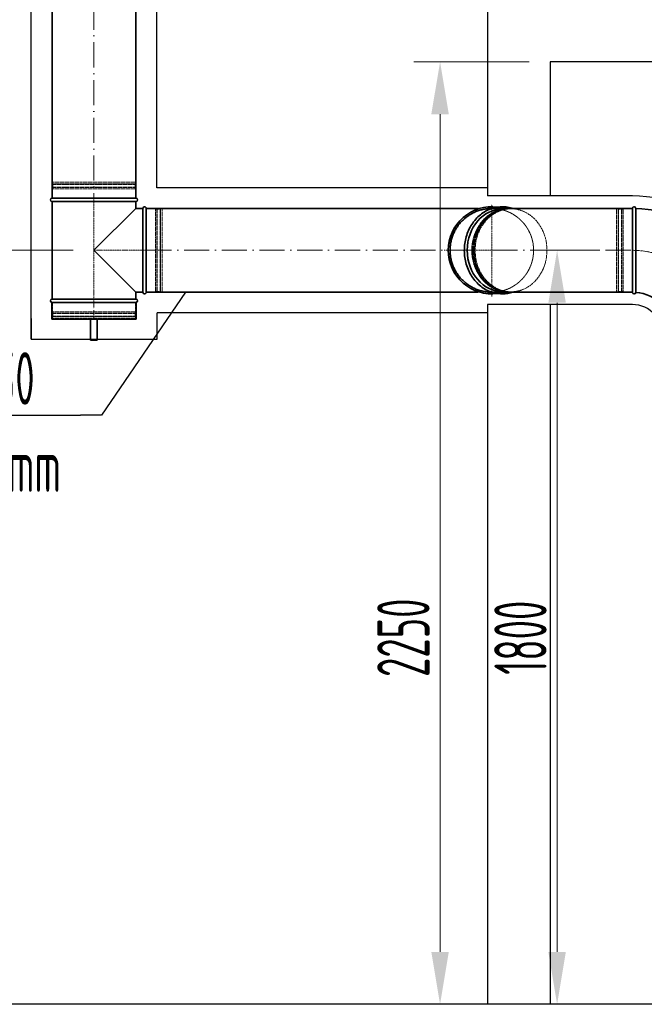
# Model space of a CAD drawing. Header units: millimetres. Extents: x 7400 to 85045, y 24168 to 123018.
# Tile 41 of 79: x 11172 to 12663, y 117938 to 120289. Entities that reach past the tile are written whole.
import ezdxf

# ---------------------------------------------------------------- set-up
doc = ezdxf.new("R2010")
doc.units = ezdxf.units.MM
for name, pattern in [('ACAD_ISO02W100', [15, 12, -3]), ('ACAD_ISO10W100', [18, 12, -3, 0, -3]), ('phl_thick', [0])]:
    doc.linetypes.add(name, pattern=pattern)
for name, color, linetype, lineweight in [('UT_KOTY - DIMENZE', 7, 'Continuous', 5), ('VZT_0D EHA (VÝFUK)', 14, 'Continuous', 35), ('VZT_13 EHA (VÝFUK) - OBRYS', 14, 'Continuous', 35), ('VZT_14 EHA (VÝFUK) - OSA', 14, 'ACAD_ISO10W100', 5), ('VZT_16 EHA (VÝFUK) - SKRYTÉ', 14, 'ACAD_ISO02W100', 5), ('VZT_60_KOTY - DIMENZE', 7, 'Continuous', 5)]:
    doc.layers.add(name, color=color, linetype=linetype, lineweight=lineweight)
doc.layers.add('VZT_15 EHA (VÝFUK) - NETISK', color=8, linetype='ACAD_ISO02W100', lineweight=5, plot=False)
doc.layers.add('VZT_IZOLACE - TEPELNÁ', color=6, linetype='IZOLACE TEPELNA')
doc.styles.add('EVORA_125', font='isocp.shx', dxfattribs={"width": 0.6, "height": 125})
doc.styles.add('ISOCP 2.5', font='isocp.shx', dxfattribs={"width": 0.6, "height": 2.5})
doc.styles.get("Standard").update_dxf_attribs({"font": 'arial.ttf'})
doc.linetypes.add('IZOLACE TEPELNA', pattern='A,12.7,-1.5,["T",Standard,S=2.54,R=0,X=0,Y=-1.27],-3', length=17.2)

msp = doc.modelspace()

# ---------------------------------------------------------------- linework, layer by layer
at = {"color": 8}
for p, q in [((12288.6, 120338.1), (12288.6, 119867.8)), ((12438.6, 120188.1), (12438.6, 119867.8)), ((13607.9, 120188.1), (12438.6, 120188.1)), ((12288.6, 119608.7), (12288.6, 117938.1)), ((12438.6, 119608.7), (12438.6, 117938.1)), ((16468.3, 117938.1), (7716.3, 117938.1))]:
    msp.add_line(p, q, dxfattribs=at)
at = {"layer": 'UT_KOTY - DIMENZE'}
for p, q in [((12388.6, 120188.1), (12113.2, 120188.1)), ((12175.7, 118063.1), (12175.7, 120063.1)), ((11299.2, 119738.1), (10338.1, 119738.1)), ((12556.5, 119738.1), (12392.7, 119738.1)), ((12455.2, 118063.1), (12455.2, 119613.1)), ((12125.7, 117938.1), (12113.2, 117938.1)), ((12405.2, 117938.1), (12392.7, 117938.1))]:
    msp.add_line(p, q, dxfattribs=at)
for points in [[(12154.8, 120063.1), (12196.5, 120063.1), (12175.7, 120188.1)], [(12434.3, 119613.1), (12476, 119613.1), (12455.2, 119738.1)], [(12154.8, 118063.1), (12196.5, 118063.1), (12175.7, 117938.1)], [(12434.3, 118063.1), (12476, 118063.1), (12455.2, 117938.1)]]:
    msp.add_solid(points, dxfattribs=at)
at = {"layer": 'VZT_0D EHA (VÝFUK)'}
for p, q in [((11341.2, 119573.6), (11341.2, 119523.6)), ((11357.2, 119523.6), (11357.2, 119573.6)), ((11341.2, 119523.6), (11357.2, 119523.6))]:
    msp.add_line(p, q, dxfattribs=at)
at = {"layer": 'VZT_13 EHA (VÝFUK) - OBRYS'}
for p, q in [((11249.2, 119862.6), (11449.2, 119862.6)), ((11449.2, 119854.6), (11249.2, 119854.6)), ((11249.2, 119621.6), (11249.2, 119854.6)), ((11349.2, 119738.1), (11449.2, 119838.1)), ((11449.2, 119838.1), (11449.2, 119854.6)), ((11449.2, 119838.1), (11466.2, 119838.1)), ((11466.2, 119638.1), (11466.2, 119838.1)), ((11474.2, 119838.1), (11474.2, 119638.1)), ((12635, 119838.1), (12635, 119638.1)), ((12643, 119738), (12643, 119838.1)), ((11449.2, 119638.1), (11349.2, 119738.1)), ((11449.2, 119638.1), (11466.2, 119638.1)), ((11449.2, 119621.6), (11449.2, 119638.1)), ((12326.7, 119639.1), (12326.2, 119639.1)), ((11450.2, 119613.6), (11248.2, 119613.6)), ((11248.2, 119613.6), (11248.2, 119573.6)), ((11249.2, 119621.6), (11449.2, 119621.6)), ((11449.2, 119613.6), (11249.2, 119613.6)), ((11450.2, 119613.6), (11450.2, 119573.6)), ((11450.2, 119573.6), (11248.2, 119573.6))]:
    msp.add_line(p, q, dxfattribs=at)
for points in [[(11249.2, 119862.6), (11249.2, 122036.7)], [(11449.2, 119862.6), (11449.2, 122036.7)], [(12266.5, 119838.1), (11474.2, 119838.1)], [(12266.5, 119638.1), (11474.2, 119638.1)]]:
    msp.add_lwpolyline(points, dxfattribs=at)
at = {"layer": 'VZT_13 EHA (VÝFUK) - OBRYS', "elevation": 0}
for points in [[(12635, 119838.2), (12300.8, 119838.2)], [(12635, 119638.2), (12300.8, 119638.2)]]:
    msp.add_lwpolyline(points, dxfattribs=at)
at = {"layer": 'VZT_13 EHA (VÝFUK) - OBRYS'}
for centre, radius, start, end in [((11249.2, 119858.6), 4, 90, 270), ((11449.2, 119858.6), 4, 270, 90), ((11470.2, 119838.1), 4, 0, 180), ((12299.4, 119738.1), 104, 82.6813, 180), ((12639, 119838.1), 4, 0, 180), ((12635, 119538.1), 300, 1.5281, 88.4719), ((12299.4, 119738.1), 104, 180, 277.3187), ((11470.2, 119638.1), 4, 180, 0), ((12639, 119638.1), 4, 180, 355.4188), ((12635, 119538.1), 100, 4.5812, 85.4188), ((11249.2, 119617.6), 4, 90, 270), ((11449.2, 119617.6), 4, 270, 90)]:
    msp.add_arc(centre, radius, start, end, dxfattribs=at)
at = {"layer": 'VZT_13 EHA (VÝFUK) - OBRYS', "extrusion": (0, 0, -1)}
for major_axis, start_param, end_param in [((0, 99), -1.570796, 0), ((0, -99), 0, 1.570796)]:
    msp.add_ellipse((12326.2, 119738.1), major_axis=major_axis, ratio=0.866025, start_param=start_param, end_param=end_param, dxfattribs=at)
at = {"layer": 'VZT_13 EHA (VÝFUK) - OBRYS'}
for points, knots in [([(12299.3, 119838.1), (12297.8, 119838.1), (12296.3, 119838), (12293.2, 119837.9), (12291.6, 119837.8), (12288.3, 119837.4), (12286.7, 119837.2), (12283.3, 119836.8), (12281.7, 119836.5), (12278.4, 119835.8), (12276.7, 119835.4), (12273.5, 119834.6), (12271.9, 119834.2), (12268.7, 119833.2), (12267.2, 119832.7), (12264.2, 119831.6), (12262.7, 119831), (12259.8, 119829.9), (12258.4, 119829.2), (12255.5, 119827.9), (12254, 119827.1), (12251.1, 119825.6), (12249.7, 119824.8), (12246.8, 119823), (12245.4, 119822.1), (12242.6, 119820.3), (12241.2, 119819.3), (12238.5, 119817.3), (12237.2, 119816.3), (12234.6, 119814.2), (12233.4, 119813.1), (12231, 119810.9), (12229.9, 119809.9), (12227.7, 119807.7), (12226.6, 119806.5), (12224.5, 119804.2), (12223.4, 119802.9), (12221.3, 119800.4), (12220.3, 119799.1), (12218.3, 119796.4), (12217.3, 119795), (12215.4, 119792.2), (12214.5, 119790.8), (12212.8, 119787.9), (12212, 119786.5), (12210.4, 119783.6), (12209.7, 119782.1), (12208.3, 119779.2), (12207.7, 119777.7), (12206.5, 119774.9), (12206, 119773.4), (12204.9, 119770.4), (12204.4, 119768.9), (12203.4, 119765.7), (12202.9, 119764.1), (12202.1, 119760.9), (12201.8, 119759.2), (12201.1, 119755.9), (12200.8, 119754.3), (12200.3, 119750.9), (12200.1, 119749.3), (12199.8, 119746), (12199.7, 119744.4), (12199.5, 119741.2), (12199.5, 119739.6), (12199.5, 119738.1), (12199.5, 119736.5), (12199.5, 119734.9), (12199.7, 119731.7), (12199.8, 119730.1), (12200.1, 119726.8), (12200.3, 119725.2), (12200.8, 119721.9), (12201.1, 119720.2), (12201.8, 119716.9), (12202.1, 119715.3), (12202.9, 119712), (12203.4, 119710.4), (12204.4, 119707.3), (12204.9, 119705.7), (12206, 119702.7), (12206.5, 119701.2), (12207.7, 119698.4), (12208.3, 119696.9), (12209.7, 119694), (12210.4, 119692.6), (12212, 119689.7), (12212.8, 119688.2), (12214.5, 119685.3), (12215.4, 119683.9), (12217.3, 119681.1), (12218.3, 119679.7), (12220.3, 119677.1), (12221.3, 119675.7), (12223.4, 119673.2), (12224.5, 119672), (12226.6, 119669.6), (12227.7, 119668.4), (12229.9, 119666.3), (12231, 119665.2), (12233.4, 119663), (12234.6, 119661.9), (12237.2, 119659.9), (12238.5, 119658.8), (12241.2, 119656.8), (12242.6, 119655.9), (12245.4, 119654), (12246.8, 119653.1), (12249.7, 119651.4), (12251.1, 119650.5), (12254, 119649), (12255.5, 119648.3), (12258.4, 119646.9), (12259.8, 119646.3), (12262.7, 119645.1), (12264.2, 119644.5), (12267.2, 119643.4), (12268.7, 119642.9), (12271.9, 119641.9), (12273.5, 119641.5), (12276.7, 119640.7), (12278.4, 119640.3), (12281.7, 119639.7), (12283.3, 119639.4), (12286.7, 119638.9), (12288.3, 119638.7), (12291.6, 119638.4), (12293.2, 119638.2), (12296.3, 119638.1), (12297.8, 119638.1), (12299.3, 119638.1)], [-147.876417, -147.876417, -147.876417, -147.876417, -143.505913, -143.505913, -138.87378, -138.87378, -134.241647, -134.241647, -129.609514, -129.609514, -124.977381, -124.977381, -120.345248, -120.345248, -115.713115, -115.713115, -111.080982, -111.080982, -106.451331, -106.451331, -101.82168, -101.82168, -97.192029, -97.192029, -92.562378, -92.562378, -87.932727, -87.932727, -83.303076, -83.303076, -78.673425, -78.673425, -74.043774, -74.043774, -69.415617, -69.415617, -64.787461, -64.787461, -60.159305, -60.159305, -55.531148, -55.531148, -50.902992, -50.902992, -46.274836, -46.274836, -41.646679, -41.646679, -37.018523, -37.018523, -32.391208, -32.391208, -27.763892, -27.763892, -23.136577, -23.136577, -18.509262, -18.509262, -13.881946, -13.881946, -9.254631, -9.254631, -4.627315, -4.627315, 0, 0, 0, 4.627315, 4.627315, 9.254631, 9.254631, 13.881946, 13.881946, 18.509262, 18.509262, 23.136577, 23.136577, 27.763892, 27.763892, 32.391208, 32.391208, 37.018523, 37.018523, 41.646679, 41.646679, 46.274836, 46.274836, 50.902992, 50.902992, 55.531148, 55.531148, 60.159305, 60.159305, 64.787461, 64.787461, 69.415617, 69.415617, 74.043774, 74.043774, 78.673425, 78.673425, 83.303076, 83.303076, 87.932727, 87.932727, 92.562378, 92.562378, 97.192029, 97.192029, 101.82168, 101.82168, 106.451331, 106.451331, 111.080982, 111.080982, 115.713115, 115.713115, 120.345248, 120.345248, 124.977381, 124.977381, 129.609514, 129.609514, 134.241647, 134.241647, 138.87378, 138.87378, 143.505913, 143.505913, 147.876417, 147.876417, 147.876417, 147.876417]), ([(12350.1, 119837.7), (12349.3, 119838), (12348.4, 119838.3), (12338.3, 119841.4), (12328.6, 119842.5), (12309.3, 119841.2), (12299.8, 119838.8), (12282, 119830.7), (12273.6, 119825), (12258.8, 119810.9), (12252.4, 119802.4), (12242.2, 119783.6), (12238.4, 119773.2), (12233.8, 119751.6), (12233.1, 119740.4), (12234.7, 119718.2), (12237.1, 119707.3), (12244.8, 119686.8), (12250, 119677.3), (12262.9, 119660.6), (12270.5, 119653.5), (12287.3, 119642.4), (12296.5, 119638.4), (12312, 119634.8), (12318.1, 119634.1), (12324.2, 119634.1)], [2.853277, 2.853277, 2.853277, 2.853277, 2.882409, 2.882409, 3.199277, 3.199277, 3.515349, 3.515349, 3.832996, 3.832996, 4.153055, 4.153055, 4.474817, 4.474817, 4.797342, 4.797342, 5.119991, 5.119991, 5.442211, 5.442211, 5.763196, 5.763196, 6.081976, 6.081976, 6.283185, 6.283185, 6.283185, 6.283185]), ([(12643, 119738), (12643, 119725.4), (12643, 119712.9), (12643, 119689), (12643, 119677.9), (12643, 119659.1), (12643, 119651.5), (12643, 119641), (12643, 119638.1), (12643, 119637.8), (12643, 119637.7), (12643, 119637.7)], [157.533456, 157.533456, 157.533456, 157.533456, 195.393508, 195.393508, 234.551342, 234.551342, 273.721472, 273.721472, 312.806301, 312.806301, 315.294186, 315.294186, 315.294186, 315.294186])]:
    msp.add_open_spline(points, degree=3, knots=knots, dxfattribs=at)
msp.add_open_spline([(12324.2, 119634.1), (12333, 119634.1), (12341.7, 119635.5), (12350.1, 119638.4)], degree=3, dxfattribs=at)
at = {"layer": 'VZT_14 EHA (VÝFUK) - OSA', "ltscale": 5}
for points in [[(11349.2, 122036.7), (11349.2, 119862.6)], [(11474.2, 119738.1), (12266.5, 119738.1)]]:
    msp.add_lwpolyline(points, dxfattribs=at)
at = {"layer": 'VZT_14 EHA (VÝFUK) - OSA', "ltscale": 0.3}
for points in [[(11349.2, 119613.6), (11349.2, 119862.6)], [(12299.2, 119628.1), (12299.2, 119848.1)], [(11474.2, 119738.1), (11349.2, 119738.1)], [(12342.2, 119738.1), (12185.2, 119738.1)]]:
    msp.add_lwpolyline(points, dxfattribs=at)
at = {"layer": 'VZT_14 EHA (VÝFUK) - OSA', "ltscale": 5, "elevation": 0}
msp.add_lwpolyline([(12300.8, 119738.2), (12635, 119738.2)], dxfattribs=at)
at = {"layer": 'VZT_14 EHA (VÝFUK) - OSA', "ltscale": 0.3}
msp.add_lwpolyline([(12835, 119538.1), (12835, 119538.1, 0.414214), (12635, 119738.1), (12635, 119738.1)], format="xyb", dxfattribs=at)
at = {"layer": 'VZT_14 EHA (VÝFUK) - OSA'}
msp.add_lwpolyline([(11349.2, 119613.6), (11349.2, 119573.6)], dxfattribs=at)
at = {"layer": 'VZT_15 EHA (VÝFUK) - NETISK', "ltscale": 0.4}
for p, q in [((11249.2, 119896.1), (11449.2, 119896.1)), ((11249.2, 119895.6), (11249.2, 119896.1)), ((11249.2, 119895.6), (11449.2, 119895.6)), ((11249.2, 119888.6), (11449.2, 119888.6)), ((11249.2, 119888.1), (11249.2, 119888.6)), ((11249.2, 119888.1), (11449.2, 119888.1)), ((11250.2, 119900.6), (11448.2, 119900.6)), ((11250.2, 119896.6), (11250.2, 119900.6)), ((11250.2, 119896.6), (11448.2, 119896.6)), ((11250.2, 119884.6), (11448.2, 119884.6)), ((11250.2, 119862.6), (11250.2, 119884.6)), ((11251.2, 119896.1), (11251.2, 119896.6)), ((11251.2, 119888.6), (11251.2, 119895.6)), ((11251.2, 119884.6), (11251.2, 119888.1)), ((11447.2, 119896.1), (11447.2, 119896.6)), ((11447.2, 119888.6), (11447.2, 119895.6)), ((11447.2, 119884.6), (11447.2, 119888.1)), ((11448.2, 119896.6), (11448.2, 119900.6)), ((11448.2, 119862.6), (11448.2, 119884.6)), ((11449.2, 119895.6), (11449.2, 119896.1)), ((11449.2, 119888.1), (11449.2, 119888.6)), ((11474.2, 119837.1), (11496.2, 119837.1)), ((11496.2, 119837.1), (11496.2, 119639.1)), ((11496.2, 119836.1), (11499.7, 119836.1)), ((11499.7, 119838.1), (11499.7, 119638.1)), ((11499.7, 119838.1), (11500.2, 119838.1)), ((11500.2, 119838.1), (11500.2, 119638.1)), ((11500.2, 119836.1), (11507.2, 119836.1)), ((11507.2, 119838.1), (11507.2, 119638.1)), ((11507.2, 119838.1), (11507.7, 119838.1)), ((11507.7, 119838.1), (11507.7, 119638.1)), ((11507.7, 119836.1), (11508.2, 119836.1)), ((11508.2, 119837.1), (11508.2, 119639.1)), ((11508.2, 119837.1), (11512.2, 119837.1)), ((11512.2, 119837.1), (11512.2, 119639.1)), ((12326.7, 119837.1), (12326.2, 119837.1)), ((12339.2, 119838.1), (12338.9, 119838.1)), ((12342.9, 119838.1), (12342.7, 119838.1)), ((12345.2, 119837.1), (12343.2, 119837.1)), ((12597, 119639.1), (12597, 119837.1)), ((12597, 119837.1), (12601, 119837.1)), ((12601, 119639.1), (12601, 119837.1)), ((12601, 119836.1), (12601.5, 119836.1)), ((12601.5, 119638.1), (12601.5, 119838.1)), ((12601.5, 119838.1), (12602, 119838.1)), ((12602, 119638.1), (12602, 119838.1)), ((12602, 119836.1), (12609, 119836.1)), ((12609, 119638.1), (12609, 119838.1)), ((12609, 119838.1), (12609.5, 119838.1)), ((12609.5, 119638.1), (12609.5, 119838.1)), ((12609.5, 119836.1), (12613, 119836.1)), ((12613, 119639.1), (12613, 119837.1)), ((12613, 119837.1), (12635, 119837.1)), ((11474.2, 119639.1), (11496.2, 119639.1)), ((11496.2, 119640.1), (11499.7, 119640.1)), ((11499.7, 119638.1), (11500.2, 119638.1)), ((11500.2, 119640.1), (11507.2, 119640.1)), ((11507.2, 119638.1), (11507.7, 119638.1)), ((11507.7, 119640.1), (11508.2, 119640.1)), ((11508.2, 119639.1), (11512.2, 119639.1)), ((12339.2, 119638.1), (12338.9, 119638.1)), ((12342.9, 119638.1), (12342.7, 119638.1)), ((12345.2, 119639.1), (12343.2, 119639.1)), ((12597, 119639.1), (12601, 119639.1)), ((12601, 119640.1), (12601.5, 119640.1)), ((12601.5, 119638.1), (12602, 119638.1)), ((12602, 119640.1), (12609, 119640.1)), ((12609, 119638.1), (12609.5, 119638.1)), ((12609.5, 119640.1), (12613, 119640.1)), ((12613, 119639.1), (12635, 119639.1)), ((11250.2, 119591.6), (11250.2, 119613.6)), ((11448.2, 119591.6), (11448.2, 119613.6)), ((11249.2, 119588.1), (11449.2, 119588.1)), ((11249.2, 119587.6), (11249.2, 119588.1)), ((11249.2, 119587.6), (11449.2, 119587.6)), ((11249.2, 119580.6), (11449.2, 119580.6)), ((11249.2, 119580.1), (11249.2, 119580.6)), ((11249.2, 119580.1), (11449.2, 119580.1)), ((11250.2, 119591.6), (11448.2, 119591.6)), ((11250.2, 119579.6), (11448.2, 119579.6)), ((11250.2, 119575.6), (11250.2, 119579.6)), ((11250.2, 119575.6), (11448.2, 119575.6)), ((11251.2, 119588.1), (11251.2, 119591.6)), ((11251.2, 119580.6), (11251.2, 119587.6)), ((11251.2, 119579.6), (11251.2, 119580.1)), ((11447.2, 119588.1), (11447.2, 119591.6)), ((11447.2, 119580.6), (11447.2, 119587.6)), ((11447.2, 119579.6), (11447.2, 119580.1)), ((11448.2, 119575.6), (11448.2, 119579.6)), ((11449.2, 119587.6), (11449.2, 119588.1)), ((11449.2, 119580.1), (11449.2, 119580.6))]:
    msp.add_line(p, q, dxfattribs=at)
at = {"layer": 'VZT_15 EHA (VÝFUK) - NETISK', "ltscale": 0.4, "extrusion": (0, 0, -1)}
for centre, major_axis, start_param, end_param in [((12338.9, 119738.1), (0, 100), -1.570796, 0), ((12339.2, 119738.1), (0, 100), -1.570796, 0.020209), ((12342.7, 119738.1), (0, 100), -1.570796, 0), ((12342.9, 119738.1), (0, 100), -1.570796, 0.40712), ((12343.2, 119738.1), (0, 99), -1.570796, 0), ((12345.2, 119738.1), (0, -99), 1.570796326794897, 7.853981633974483), ((12337.2, 119738.1), (0, 99), -1.570796, -0.508841), ((12339.2, 119738.1), (0, 98), -1.570796, -0.499859), ((12337.2, 119738.1), (0, 98), -1.570796, -1.425983), ((12337.2, 119738.1), (0, 99), -2.632752, -1.570796), ((12337.2, 119738.1), (0, 98), -1.715609, -1.570796), ((12338.9, 119738.1), (0, -100), 0, 1.570796), ((12339.2, 119738.1), (0, -100), -0.020209, 1.570796), ((12339.2, 119738.1), (0, 98), -2.641734, -1.570796), ((12342.7, 119738.1), (0, -100), 0, 1.570796), ((12342.9, 119738.1), (0, -100), -0.40712, 1.570796), ((12343.2, 119738.1), (0, -99), 0, 1.570796)]:
    msp.add_ellipse(centre, major_axis=major_axis, ratio=0.866025, start_param=start_param, end_param=end_param, dxfattribs=at)
at = {"layer": 'VZT_16 EHA (VÝFUK) - SKRYTÉ', "ltscale": 0.1}
msp.add_open_spline([(12299.1, 119838.1), (12300.6, 119838.1), (12302.1, 119838), (12305.3, 119837.9), (12307, 119837.8), (12310.2, 119837.4), (12311.9, 119837.2), (12315.2, 119836.8), (12316.9, 119836.5), (12320.2, 119835.8), (12321.8, 119835.4), (12325.1, 119834.6), (12326.7, 119834.2), (12329.8, 119833.2), (12331.4, 119832.7), (12334.4, 119831.6), (12335.9, 119831), (12338.7, 119829.9), (12340.2, 119829.2), (12343.1, 119827.9), (12344.5, 119827.1), (12347.4, 119825.6), (12348.9, 119824.8), (12351.8, 119823), (12353.2, 119822.1), (12356, 119820.3), (12357.4, 119819.3), (12360.1, 119817.3), (12361.4, 119816.3), (12363.9, 119814.2), (12365.1, 119813.1), (12367.5, 119810.9), (12368.7, 119809.9), (12370.8, 119807.7), (12371.9, 119806.5), (12374.1, 119804.2), (12375.2, 119802.9), (12377.3, 119800.4), (12378.3, 119799.1), (12380.3, 119796.4), (12381.3, 119795), (12383.1, 119792.2), (12384, 119790.8), (12385.7, 119787.9), (12386.6, 119786.5), (12388.1, 119783.6), (12388.8, 119782.1), (12390.2, 119779.2), (12390.8, 119777.7), (12392, 119774.9), (12392.6, 119773.4), (12393.7, 119770.4), (12394.2, 119768.9), (12395.2, 119765.7), (12395.6, 119764.1), (12396.4, 119760.9), (12396.8, 119759.2), (12397.5, 119755.9), (12397.7, 119754.3), (12398.2, 119750.9), (12398.4, 119749.3), (12398.7, 119746), (12398.9, 119744.4), (12399, 119741.2), (12399, 119739.6), (12399, 119738.1), (12399, 119736.5), (12399, 119734.9), (12398.9, 119731.7), (12398.7, 119730.1), (12398.4, 119726.8), (12398.2, 119725.2), (12397.7, 119721.9), (12397.5, 119720.2), (12396.8, 119716.9), (12396.4, 119715.3), (12395.6, 119712), (12395.2, 119710.4), (12394.2, 119707.3), (12393.7, 119705.7), (12392.6, 119702.7), (12392, 119701.2), (12390.8, 119698.4), (12390.2, 119696.9), (12388.8, 119694), (12388.1, 119692.6), (12386.6, 119689.7), (12385.7, 119688.2), (12384, 119685.3), (12383.1, 119683.9), (12381.3, 119681.1), (12380.3, 119679.7), (12378.3, 119677.1), (12377.3, 119675.7), (12375.2, 119673.2), (12374.1, 119672), (12371.9, 119669.6), (12370.8, 119668.4), (12368.7, 119666.3), (12367.5, 119665.2), (12365.1, 119663), (12363.9, 119661.9), (12361.4, 119659.9), (12360.1, 119658.8), (12357.4, 119656.8), (12356, 119655.9), (12353.2, 119654), (12351.8, 119653.1), (12348.9, 119651.4), (12347.4, 119650.5), (12344.5, 119649), (12343.1, 119648.3), (12340.2, 119646.9), (12338.7, 119646.3), (12335.9, 119645.1), (12334.4, 119644.5), (12331.4, 119643.4), (12329.8, 119642.9), (12326.7, 119641.9), (12325.1, 119641.5), (12321.8, 119640.7), (12320.2, 119640.3), (12316.9, 119639.7), (12315.2, 119639.4), (12311.9, 119638.9), (12310.2, 119638.7), (12307, 119638.4), (12305.3, 119638.2), (12302.1, 119638.1), (12300.6, 119638.1), (12299.1, 119638.1)], degree=3, knots=[-148.058014, -148.058014, -148.058014, -148.058014, -143.505913, -143.505913, -138.87378, -138.87378, -134.241647, -134.241647, -129.609514, -129.609514, -124.977381, -124.977381, -120.345248, -120.345248, -115.713115, -115.713115, -111.080982, -111.080982, -106.451331, -106.451331, -101.82168, -101.82168, -97.192029, -97.192029, -92.562378, -92.562378, -87.932727, -87.932727, -83.303076, -83.303076, -78.673425, -78.673425, -74.043774, -74.043774, -69.415617, -69.415617, -64.787461, -64.787461, -60.159305, -60.159305, -55.531148, -55.531148, -50.902992, -50.902992, -46.274836, -46.274836, -41.646679, -41.646679, -37.018523, -37.018523, -32.391208, -32.391208, -27.763892, -27.763892, -23.136577, -23.136577, -18.509262, -18.509262, -13.881946, -13.881946, -9.254631, -9.254631, -4.627315, -4.627315, 0, 0, 0, 4.627315, 4.627315, 9.254631, 9.254631, 13.881946, 13.881946, 18.509262, 18.509262, 23.136577, 23.136577, 27.763892, 27.763892, 32.391208, 32.391208, 37.018523, 37.018523, 41.646679, 41.646679, 46.274836, 46.274836, 50.902992, 50.902992, 55.531148, 55.531148, 60.159305, 60.159305, 64.787461, 64.787461, 69.415617, 69.415617, 74.043774, 74.043774, 78.673425, 78.673425, 83.303076, 83.303076, 87.932727, 87.932727, 92.562378, 92.562378, 97.192029, 97.192029, 101.82168, 101.82168, 106.451331, 106.451331, 111.080982, 111.080982, 115.713115, 115.713115, 120.345248, 120.345248, 124.977381, 124.977381, 129.609514, 129.609514, 134.241647, 134.241647, 138.87378, 138.87378, 143.505913, 143.505913, 148.058014, 148.058014, 148.058014, 148.058014], dxfattribs=at)
at = {"layer": 'VZT_60_KOTY - DIMENZE', "linetype": 'ByBlock', "lineweight": -2}
msp.add_line((11367, 119344.7), (11317, 119344.7), dxfattribs=at)
for points in [[(11567.6, 119638.1), (11367, 119344.7)], [(10709.2, 119344.7), (11317, 119344.7)]]:
    msp.add_lwpolyline(points, dxfattribs=at)
at = {"layer": 'VZT_IZOLACE - TEPELNÁ', "ltscale": 0.5}
for p, q in [((11499.2, 119887.5), (11499.2, 121593.2)), ((11199.2, 119525.6), (11199.2, 121348)), ((12288.6, 119887.5), (11499.2, 119887.5)), ((12635, 119867.8), (12288.6, 119867.8)), ((12635, 119608.7), (12288.6, 119608.7)), ((11199.2, 119575.6), (11199.2, 119525.6)), ((12288.6, 119588.7), (11500.2, 119588.7)), ((11500.2, 119525.6), (11500.2, 119588.7)), ((11199.2, 119525.6), (11450.2, 119525.6)), ((11450.2, 119525.6), (11500.2, 119525.6))]:
    msp.add_line(p, q, dxfattribs=at)
for radius, start in [(329.7, 358.1138), (70.6, 351.5957)]:
    msp.add_arc((12635, 119538.1), radius, start, 90, dxfattribs=at)

# ---------------------------------------------------------------- texts
at = {"layer": 'UT_KOTY - DIMENZE', "char_height": 125, "attachment_point": 5, "rotation": 90, "style": 'ISOCP 2.5'}
for s, insert in [('2250', (12088.1, 118813.2)), ('1800', (12367.7, 118813.2))]:
    msp.add_mtext(s, dxfattribs=dict(at, insert=insert))
at = {"layer": 'VZT_60_KOTY - DIMENZE', "linetype": 'phl_thick', "insert": (10709.2, 119494.7), "char_height": 125, "attachment_point": 1, "style": 'EVORA_125'}
msp.add_mtext('%%C200 - TI50\\POSA 1800\\~mm', dxfattribs=at)

doc.saveas('drawing.dxf')
